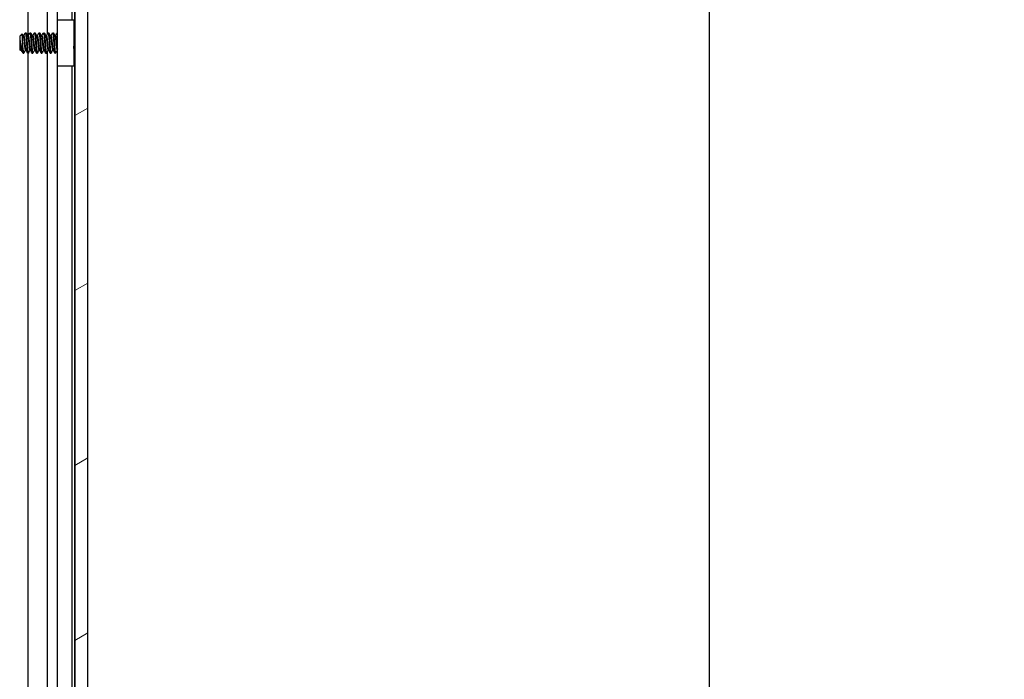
# Model space of a CAD drawing. Header units: millimetres. Extents: x 64 to 1798, y 64 to 1375.
# Tile 47 of 60: x 1043 to 1181, y 821 to 913. Entities that reach past the tile are written whole.
import ezdxf

# ---------------------------------------------------------------- set-up
doc = ezdxf.new("R2010")
doc.units = ezdxf.units.MM
doc.header["$LTSCALE"] = 6.666667
for name, color, linetype, lineweight in [('Dimension (ANSI)', 7, 'Continuous', 25), ('Hatch (ANSI)', 7, 'Continuous', 18), ('Visible (ANSI)', 7, 'Continuous', 25)]:
    doc.layers.add(name, color=color, linetype=linetype, lineweight=lineweight)
doc.styles.add('Note Text (ANSI)', font='tahoma.ttf')
doc.dimstyles.new('Default - mm (ANSI)', dxfattribs={"dimscale": 6.666667, "dimtxt": 1.75, "dimasz": 1.5, "dimexe": 2, "dimexo": 1, "dimgap": 0.8, "dimtad": 0, "dimtih": 1, "dimtoh": 1, "dimrnd": 1e-08, "dimzin": 0, "dimdsep": 46, "dimtxsty": 'Note Text (ANSI)', "dimblk": 'Filled-2', "dimcen": 0.09, "dimdle": 10, "dimclrd": 256, "dimclre": 256, "dimclrt": 256, "dimadec": 1, "dimazin": 0, "dimtfac": 1.741714, "dimtofl": 0, "dimtmove": 0, "dimatfit": 3, "dimldrblk": 'Filled-1', "dimfxl": 1, "dimtolj": 1, "dimtzin": 0, "dimlwd": -1, "dimlwe": -1, "dimarcsym": 0})

# ---------------------------------------------------------------- blocks, each defined once
blk = doc.blocks.new('Filled-2')
at = {"color": 0}
for p, q in [((0, 0), (-1, 0.167)), ((-1, 0.167), (-1, -0.167)), ((-1, 0), (0, 0)), ((-1, -0.167), (0, 0))]:
    blk.add_line(p, q, dxfattribs=at)
at = {"color": 0, "flags": 128}
blk.add_lwpolyline([(-1, -0.167), (0, 0), (-1, 0.167), (-1, -0.167)], dxfattribs=at)
at = {"color": 0}
blk.add_solid([(-1, -0.167), (0, 0), (-1, 0.167), (-1, -0.167)], dxfattribs=at)
blk = doc.blocks.new('*D11')
at = {"layer": 'Defpoints', "color": 0, "transparency": 16777216}
for p in [(1044.53, 1008.66), (1139.68, 1008.66), (1044.53, 456.23)]:
    blk.add_point(p, dxfattribs=at)
at = {"layer": 'Dimension (ANSI)', "transparency": 16777216}
for p, q in [((1051.2, 1008.66), (1153.01, 1008.66)), ((1139.68, 998.66), (1139.68, 756.82)), ((1139.68, 466.23), (1139.68, 708.07)), ((1051.2, 456.23), (1153.01, 456.23))]:
    blk.add_line(p, q, dxfattribs=at)
at = {"layer": 'Dimension (ANSI)', "transparency": 16777216, "xscale": 10, "yscale": 10, "zscale": 10}
for p, rotation in [((1139.68, 1008.66), 90), ((1139.68, 456.23), 270)]:
    blk.add_blockref('Filled-2', p, dxfattribs=dict(at, rotation=rotation))
at = {"layer": 'Dimension (ANSI)', "transparency": 16777216, "char_height": 11.6667, "attachment_point": 5, "style": 'Note Text (ANSI)'}
for s, insert in [('\\A1; 552.43 mm', (1139.68, 743.86)), ('\\A1;[21.749 in]', (1139.68, 719.48))]:
    blk.add_mtext(s, dxfattribs=dict(at, insert=insert))
blk = doc.blocks.new('Filled-1')
at = {"color": 0}
for p, q in [((0, 0), (-1, 0.333)), ((-1, 0.333), (-1, -0.333)), ((-1, 0), (0, 0)), ((-1, -0.333), (0, 0))]:
    blk.add_line(p, q, dxfattribs=at)
at = {"color": 0, "flags": 128}
blk.add_lwpolyline([(-1, -0.333), (0, 0), (-1, 0.333), (-1, -0.333)], dxfattribs=at)
at = {"color": 0}
blk.add_solid([(-1, -0.333), (0, 0), (-1, 0.333), (-1, -0.333)], dxfattribs=at)

msp = doc.modelspace()

# ---------------------------------------------------------------- hatches: boundary and pattern name
at = {"layer": 'Hatch (ANSI)'}
h = msp.add_hatch(dxfattribs=at)
h.set_pattern_fill('ANSI31', color=256, scale=169.333333, angle=-15, style=0)
h.set_pattern_definition([(30, (0, 0), (-10.58333, 18.33087), [])])
h.paths.add_polyline_path([(1052.8272, 1004.7483), (1051.0238, 1004.7483), (1051.0238, 460.1469), (1052.8272, 460.1469)])

# ---------------------------------------------------------------- linework, layer by layer
at = {"layer": 'Visible (ANSI)'}
for p, q in [((1051.0238, 1004.7483), (1051.0238, 460.1469)), ((1052.8272, 460.1469), (1052.8272, 1004.7483)), ((1044.4746, 911.2404), (1044.4746, 995.3376)), ((1047.1813, 911.5223), (1047.1813, 995.3376)), ((1050.9982, 911.5428), (1050.9982, 995.3376)), ((1048.5852, 913.4976), (1048.5852, 993.6566)), ((1050.6172, 913.4976), (1050.6172, 993.0306)), ((1048.5672, 913.4976), (1050.8672, 913.4976)), ((1048.5672, 906.9976), (1048.5672, 913.4976)), ((1050.8672, 913.4976), (1050.8672, 906.9976)), ((1043.3022, 911.1938), (1043.6252, 911.5168)), ((1043.3022, 911.1938), (1043.3022, 909.3015)), ((1043.7884, 911.2404), (1043.8578, 911.2404)), ((1044.0959, 911.67), (1044.1753, 911.67)), ((1044.4234, 911.2404), (1044.4928, 911.2404)), ((1044.7309, 911.67), (1044.8103, 911.67)), ((1045.0584, 911.2404), (1045.1278, 911.2404)), ((1045.3659, 911.67), (1045.4453, 911.67)), ((1045.6934, 911.2404), (1045.7628, 911.2404)), ((1046.0009, 911.67), (1046.0803, 911.67)), ((1046.3284, 911.2404), (1046.3978, 911.2404)), ((1046.6359, 911.67), (1046.7153, 911.67)), ((1046.9634, 911.2404), (1047.0328, 911.2404)), ((1047.2709, 911.67), (1047.3503, 911.67)), ((1047.5984, 911.2404), (1047.6678, 911.2404)), ((1047.9059, 911.67), (1047.9853, 911.67)), ((1048.2334, 911.2404), (1048.3028, 911.2404)), ((1048.5409, 911.67), (1048.5672, 911.67)), ((1050.8672, 911.4118), (1051.0238, 911.5684)), ((1043.3489, 910.5708), (1043.3489, 909.8029)), ((1043.3022, 909.3015), (1043.421, 909.1827)), ((1043.4609, 909.2548), (1043.5304, 909.2548)), ((1043.7784, 908.8252), (1043.7784, 909.251)), ((1043.7784, 908.8252), (1043.8578, 908.8252)), ((1044.0959, 909.2548), (1044.1654, 909.2548)), ((1044.4134, 908.8252), (1044.4928, 908.8252)), ((1044.4746, 733.4404), (1044.4746, 908.8252)), ((1044.7309, 909.2548), (1044.8004, 909.2548)), ((1045.0484, 908.8252), (1045.1278, 908.8252)), ((1045.3659, 909.2548), (1045.4354, 909.2548)), ((1045.6834, 908.8252), (1045.7628, 908.8252)), ((1046.0009, 909.2548), (1046.0704, 909.2548)), ((1046.3184, 908.8252), (1046.3978, 908.8252)), ((1046.6359, 909.2548), (1046.7054, 909.2548)), ((1046.9534, 908.8252), (1047.0328, 908.8252)), ((1047.1813, 733.7223), (1047.1813, 909.0778)), ((1047.2709, 909.2548), (1047.3404, 909.2548)), ((1047.5884, 908.8252), (1047.6678, 908.8252)), ((1047.9059, 909.2548), (1047.9754, 909.2548)), ((1048.2234, 908.8252), (1048.3028, 908.8252)), ((1048.5409, 909.2548), (1048.5672, 909.2548)), ((1050.9436, 909.007), (1051.0238, 908.9268)), ((1050.9982, 733.7428), (1050.9982, 908.9524)), ((1050.8672, 906.9976), (1048.5672, 906.9976)), ((1048.5852, 735.6976), (1048.5852, 906.9976)), ((1050.6172, 735.6976), (1050.6172, 906.9976))]:
    msp.add_line(p, q, dxfattribs=at)
msp.add_ellipse((1048.4705, 910.2476), major_axis=(0, 0.343), ratio=0.10685664, start_param=0.4127074, end_param=2.72888525, dxfattribs=at)
for points, knots in [([(1043.7274, 910.2476), (1043.7206, 910.4059), (1043.7145, 910.5301), (1043.7037, 910.7395), (1043.6977, 910.8464), (1043.6831, 911.0822), (1043.6747, 911.2009), (1043.6628, 911.3411), (1043.659, 911.3822), (1043.6472, 911.4816), (1043.6385, 911.5167), (1043.6282, 911.5189), (1043.6267, 911.5183), (1043.6252, 911.5168)], [-0.327507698, -0.327507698, -0.327507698, -0.327507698, -0.298679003, -0.298679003, -0.265137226, -0.265137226, -0.218249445, -0.218249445, -0.194983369, -0.194983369, -0.148477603, -0.148477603, -0.140894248, -0.140894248, -0.140894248, -0.140894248]), ([(1043.4327, 909.187), (1043.427, 909.1769), (1043.4211, 909.1786), (1043.4063, 909.2129), (1043.3974, 909.2612), (1043.3812, 909.4047), (1043.3746, 909.4824), (1043.3625, 909.6244), (1043.3557, 909.7105), (1043.3489, 909.8029)], [-0.0993809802, -0.0993809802, -0.0993809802, -0.0993809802, -0.0821352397, -0.0821352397, -0.0557038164, -0.0557038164, -0.030124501, -0.030124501, 0, 0, 0, 0]), ([(1043.4223, 910.2476), (1043.4323, 910.1954), (1043.4516, 910.0966), (1043.4957, 909.8762), (1043.5141, 909.7852), (1043.561, 909.5582), (1043.5885, 909.4281), (1043.6487, 909.1588), (1043.6738, 909.0582), (1043.7233, 908.9085), (1043.7511, 908.8525), (1043.7784, 908.8252)], [-0.169469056, -0.169469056, -0.169469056, -0.169469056, -0.142100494, -0.142100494, -0.122546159, -0.122546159, -0.091769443, -0.091769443, -0.050399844, -0.050399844, 0, 0, 0, 0]), ([(1043.7784, 909.251), (1043.77, 909.3871), (1043.7612, 909.544), (1043.7525, 909.7146), (1043.7481, 909.8), (1043.7438, 909.8872), (1043.7396, 909.9764), (1043.7354, 910.0656), (1043.7312, 910.1575), (1043.7274, 910.2476)], [0, 0, 0, 0, 0.00054045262, 0.00054045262, 0.00054045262, 0.00081067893, 0.00081067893, 0.00081067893, 0.00108090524, 0.00108090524, 0.00108090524, 0.00108090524]), ([(1048.4558, 910.5618), (1048.4664, 910.605), (1048.4818, 910.6497), (1048.5201, 910.729), (1048.542, 910.7647), (1048.5672, 910.7977)], [0, 0, 0, 0, 0.0142453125, 0.0142453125, 0.0267228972, 0.0267228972, 0.0267228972, 0.0267228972]), ([(1048.5672, 909.6976), (1048.5528, 909.7164), (1048.5395, 909.736), (1048.5112, 909.7837), (1048.497, 909.8125), (1048.473, 909.8721), (1048.4632, 909.9031), (1048.4558, 909.9334)], [0.0124956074, 0.0124956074, 0.0124956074, 0.0124956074, 0.0195994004, 0.0195994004, 0.029259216, 0.029259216, 0.0392505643, 0.0392505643, 0.0392505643, 0.0392505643]), ([(1050.9436, 909.007), (1050.9357, 909.0149), (1050.9277, 909.0481), (1050.9136, 909.1537), (1050.9064, 909.2315), (1050.8882, 909.4694), (1050.8792, 909.6007), (1050.8692, 909.761), (1050.8682, 909.7769), (1050.8672, 909.7929)], [-0.529903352, -0.529903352, -0.529903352, -0.529903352, -0.438646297, -0.438646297, -0.360774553, -0.360774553, -0.293383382, -0.293383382, -0.286024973, -0.286024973, -0.286024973, -0.286024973])]:
    msp.add_open_spline(points, degree=3, knots=knots, dxfattribs=at)
for points in [[(1043.6352, 911.513), (1043.6894, 911.4163), (1043.7436, 911.3197), (1043.7981, 911.2232)], [(1043.8479, 911.2404), (1043.9262, 911.3793), (1044.0042, 911.5184), (1044.082, 911.6576)], [(1044.1893, 911.6576), (1044.2703, 911.5127), (1044.3515, 911.3678), (1044.4331, 911.2232)], [(1044.4829, 911.2404), (1044.5612, 911.3793), (1044.6392, 911.5184), (1044.717, 911.6576)], [(1044.8243, 911.6576), (1044.9053, 911.5127), (1044.9865, 911.3678), (1045.0681, 911.2232)], [(1045.1179, 911.2404), (1045.1962, 911.3793), (1045.2742, 911.5184), (1045.352, 911.6576)], [(1045.4593, 911.6576), (1045.5403, 911.5127), (1045.6215, 911.3678), (1045.7031, 911.2232)], [(1045.7529, 911.2404), (1045.8312, 911.3793), (1045.9092, 911.5184), (1045.987, 911.6576)], [(1046.0943, 911.6576), (1046.1753, 911.5127), (1046.2565, 911.3678), (1046.3381, 911.2232)], [(1046.3879, 911.2404), (1046.4662, 911.3793), (1046.5442, 911.5184), (1046.622, 911.6576)], [(1046.7293, 911.6576), (1046.8103, 911.5127), (1046.8915, 911.3678), (1046.9731, 911.2232)], [(1047.0229, 911.2404), (1047.1012, 911.3793), (1047.1792, 911.5184), (1047.257, 911.6576)], [(1047.3643, 911.6576), (1047.4453, 911.5127), (1047.5265, 911.3678), (1047.6081, 911.2232)], [(1047.6579, 911.2404), (1047.7362, 911.3793), (1047.8142, 911.5184), (1047.892, 911.6576)], [(1047.9993, 911.6576), (1048.0803, 911.5127), (1048.1615, 911.3678), (1048.2431, 911.2232)], [(1048.2929, 911.2404), (1048.3712, 911.3793), (1048.4492, 911.5184), (1048.527, 911.6576)], [(1051.0086, 911.5532), (1051.0136, 911.5623), (1051.0187, 911.5713), (1051.0238, 911.5804)], [(1043.3489, 910.5708), (1043.3755, 910.472), (1043.4002, 910.3622), (1043.4223, 910.2476)], [(1043.4709, 909.2548), (1043.4581, 909.2322), (1043.4454, 909.2096), (1043.4327, 909.187)], [(1043.7464, 908.8699), (1043.6714, 909.0041), (1043.5962, 909.1382), (1043.5207, 909.2721)], [(1044.1059, 909.2548), (1044.0275, 909.1159), (1043.9496, 908.9768), (1043.8718, 908.8376)], [(1044.3995, 908.8376), (1044.3184, 908.9826), (1044.2373, 909.1274), (1044.1557, 909.2721)], [(1044.7409, 909.2548), (1044.6625, 909.1159), (1044.5846, 908.9768), (1044.5068, 908.8376)], [(1045.0345, 908.8376), (1044.9534, 908.9826), (1044.8723, 909.1274), (1044.7907, 909.2721)], [(1045.3759, 909.2548), (1045.2975, 909.1159), (1045.2196, 908.9768), (1045.1418, 908.8376)], [(1045.6695, 908.8376), (1045.5884, 908.9826), (1045.5073, 909.1274), (1045.4257, 909.2721)], [(1046.0109, 909.2548), (1045.9325, 909.1159), (1045.8546, 908.9768), (1045.7768, 908.8376)], [(1046.3045, 908.8376), (1046.2234, 908.9826), (1046.1423, 909.1274), (1046.0607, 909.2721)], [(1046.6459, 909.2548), (1046.5675, 909.1159), (1046.4896, 908.9768), (1046.4118, 908.8376)], [(1046.9395, 908.8376), (1046.8584, 908.9826), (1046.7773, 909.1274), (1046.6957, 909.2721)], [(1047.2809, 909.2548), (1047.2025, 909.1159), (1047.1246, 908.9768), (1047.0468, 908.8376)], [(1047.5745, 908.8376), (1047.4934, 908.9826), (1047.4123, 909.1274), (1047.3307, 909.2721)], [(1047.9159, 909.2548), (1047.8375, 909.1159), (1047.7596, 908.9768), (1047.6818, 908.8376)], [(1048.2095, 908.8376), (1048.1284, 908.9826), (1048.0473, 909.1274), (1047.9657, 909.2721)], [(1048.5509, 909.2548), (1048.4725, 909.1159), (1048.3946, 908.9768), (1048.3168, 908.8376)], [(1050.9487, 909.0019), (1050.9215, 908.9534), (1050.8943, 908.9048), (1050.8672, 908.8563)]]:
    msp.add_open_spline(points, degree=3, dxfattribs=at)
for points, weights, knots in [([(1043.7981, 911.2232), (1043.8158, 911.1918), (1043.8314, 911.1074), (1043.8843, 910.8208), (1043.9372, 910.2476), (1043.9901, 909.6744), (1044.043, 909.3878), (1044.0676, 909.2548), (1044.0959, 909.2548)], [0.941196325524, 0.956426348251, 1, 0.866025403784, 1, 0.866025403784, 1, 0.933012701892, 0.933012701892], [0.0799454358, 0.0799454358, 0.0799454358, 0.0833333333, 0.0833333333, 0.09375, 0.09375, 0.1041666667, 0.1041666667, 0.109375, 0.109375, 0.109375]), ([(1043.8578, 911.2404), (1043.8862, 911.2404), (1043.9107, 911.1074), (1043.9637, 910.8208), (1044.0166, 910.2476), (1044.0695, 909.6744), (1044.1224, 909.3878), (1044.138, 909.3034), (1044.1557, 909.2721)], [0.933012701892, 0.933012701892, 1, 0.866025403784, 1, 0.866025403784, 1, 0.956426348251, 0.941196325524], [0.078125, 0.078125, 0.078125, 0.0833333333, 0.0833333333, 0.09375, 0.09375, 0.1041666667, 0.1041666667, 0.1075545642, 0.1075545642, 0.1075545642]), ([(1044.082, 911.6576), (1044.1177, 911.7214), (1044.1489, 911.4794), (1044.2018, 911.0688), (1044.2547, 910.2476)], [0.937106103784, 0.916453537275, 1, 0.866025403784, 1], [0.0768375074, 0.0768375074, 0.0768375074, 0.0833333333, 0.0833333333, 0.09375, 0.09375, 0.09375]), ([(1044.1753, 911.67), (1044.2037, 911.67), (1044.2282, 911.4794), (1044.2812, 911.0688), (1044.3341, 910.2476)], [0.933012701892, 0.933012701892, 1, 0.866025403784, 1], [0.140625, 0.140625, 0.140625, 0.1458333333, 0.1458333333, 0.15625, 0.15625, 0.15625]), ([(1044.4331, 911.2232), (1044.4508, 911.1918), (1044.4664, 911.1074), (1044.5193, 910.8208), (1044.5722, 910.2476), (1044.6251, 909.6744), (1044.678, 909.3878), (1044.7026, 909.2548), (1044.7309, 909.2548)], [0.941196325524, 0.956426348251, 1, 0.866025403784, 1, 0.866025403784, 1, 0.933012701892, 0.933012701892], [0.1424454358, 0.1424454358, 0.1424454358, 0.1458333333, 0.1458333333, 0.15625, 0.15625, 0.1666666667, 0.1666666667, 0.171875, 0.171875, 0.171875]), ([(1044.4928, 911.2404), (1044.5212, 911.2404), (1044.5457, 911.1074), (1044.5987, 910.8208), (1044.6516, 910.2476), (1044.7045, 909.6744), (1044.7574, 909.3878), (1044.773, 909.3034), (1044.7907, 909.2721)], [0.933012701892, 0.933012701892, 1, 0.866025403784, 1, 0.866025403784, 1, 0.956426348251, 0.941196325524], [0.140625, 0.140625, 0.140625, 0.1458333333, 0.1458333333, 0.15625, 0.15625, 0.1666666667, 0.1666666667, 0.1700545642, 0.1700545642, 0.1700545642]), ([(1044.717, 911.6576), (1044.7527, 911.7214), (1044.7839, 911.4794), (1044.8368, 911.0688), (1044.8897, 910.2476)], [0.937106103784, 0.916453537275, 1, 0.866025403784, 1], [0.1393375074, 0.1393375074, 0.1393375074, 0.1458333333, 0.1458333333, 0.15625, 0.15625, 0.15625]), ([(1044.8103, 911.67), (1044.8387, 911.67), (1044.8632, 911.4794), (1044.9162, 911.0688), (1044.9691, 910.2476)], [0.933012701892, 0.933012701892, 1, 0.866025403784, 1], [0.203125, 0.203125, 0.203125, 0.2083333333, 0.2083333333, 0.21875, 0.21875, 0.21875]), ([(1045.0681, 911.2232), (1045.0858, 911.1918), (1045.1014, 911.1074), (1045.1543, 910.8208), (1045.2072, 910.2476), (1045.2601, 909.6744), (1045.313, 909.3878), (1045.3376, 909.2548), (1045.3659, 909.2548)], [0.941196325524, 0.956426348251, 1, 0.866025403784, 1, 0.866025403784, 1, 0.933012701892, 0.933012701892], [0.2049454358, 0.2049454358, 0.2049454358, 0.2083333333, 0.2083333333, 0.21875, 0.21875, 0.2291666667, 0.2291666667, 0.234375, 0.234375, 0.234375]), ([(1045.1278, 911.2404), (1045.1562, 911.2404), (1045.1807, 911.1074), (1045.2337, 910.8208), (1045.2866, 910.2476), (1045.3395, 909.6744), (1045.3924, 909.3878), (1045.408, 909.3034), (1045.4257, 909.2721)], [0.933012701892, 0.933012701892, 1, 0.866025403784, 1, 0.866025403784, 1, 0.956426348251, 0.941196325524], [0.203125, 0.203125, 0.203125, 0.2083333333, 0.2083333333, 0.21875, 0.21875, 0.2291666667, 0.2291666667, 0.2325545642, 0.2325545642, 0.2325545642]), ([(1045.352, 911.6576), (1045.3877, 911.7214), (1045.4189, 911.4794), (1045.4718, 911.0688), (1045.5247, 910.2476)], [0.937106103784, 0.916453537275, 1, 0.866025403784, 1], [0.2018375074, 0.2018375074, 0.2018375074, 0.2083333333, 0.2083333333, 0.21875, 0.21875, 0.21875]), ([(1045.4453, 911.67), (1045.4737, 911.67), (1045.4982, 911.4794), (1045.5512, 911.0688), (1045.6041, 910.2476)], [0.933012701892, 0.933012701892, 1, 0.866025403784, 1], [0.265625, 0.265625, 0.265625, 0.2708333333, 0.2708333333, 0.28125, 0.28125, 0.28125]), ([(1045.7031, 911.2232), (1045.7208, 911.1918), (1045.7364, 911.1074), (1045.7893, 910.8208), (1045.8422, 910.2476), (1045.8951, 909.6744), (1045.948, 909.3878), (1045.9726, 909.2548), (1046.0009, 909.2548)], [0.941196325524, 0.956426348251, 1, 0.866025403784, 1, 0.866025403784, 1, 0.933012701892, 0.933012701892], [0.2674454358, 0.2674454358, 0.2674454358, 0.2708333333, 0.2708333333, 0.28125, 0.28125, 0.2916666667, 0.2916666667, 0.296875, 0.296875, 0.296875]), ([(1045.7628, 911.2404), (1045.7912, 911.2404), (1045.8157, 911.1074), (1045.8687, 910.8208), (1045.9216, 910.2476), (1045.9745, 909.6744), (1046.0274, 909.3878), (1046.043, 909.3034), (1046.0607, 909.2721)], [0.933012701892, 0.933012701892, 1, 0.866025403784, 1, 0.866025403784, 1, 0.956426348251, 0.941196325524], [0.265625, 0.265625, 0.265625, 0.2708333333, 0.2708333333, 0.28125, 0.28125, 0.2916666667, 0.2916666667, 0.2950545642, 0.2950545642, 0.2950545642]), ([(1045.987, 911.6576), (1046.0227, 911.7214), (1046.0539, 911.4794), (1046.1068, 911.0688), (1046.1597, 910.2476)], [0.937106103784, 0.916453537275, 1, 0.866025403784, 1], [0.2643375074, 0.2643375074, 0.2643375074, 0.2708333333, 0.2708333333, 0.28125, 0.28125, 0.28125]), ([(1046.0803, 911.67), (1046.1087, 911.67), (1046.1332, 911.4794), (1046.1862, 911.0688), (1046.2391, 910.2476)], [0.933012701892, 0.933012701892, 1, 0.866025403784, 1], [0.328125, 0.328125, 0.328125, 0.3333333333, 0.3333333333, 0.34375, 0.34375, 0.34375]), ([(1046.3381, 911.2232), (1046.3558, 911.1918), (1046.3714, 911.1074), (1046.4243, 910.8208), (1046.4772, 910.2476), (1046.5301, 909.6744), (1046.583, 909.3878), (1046.6076, 909.2548), (1046.6359, 909.2548)], [0.941196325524, 0.956426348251, 1, 0.866025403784, 1, 0.866025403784, 1, 0.933012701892, 0.933012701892], [0.3299454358, 0.3299454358, 0.3299454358, 0.3333333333, 0.3333333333, 0.34375, 0.34375, 0.3541666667, 0.3541666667, 0.359375, 0.359375, 0.359375]), ([(1046.3978, 911.2404), (1046.4262, 911.2404), (1046.4507, 911.1074), (1046.5037, 910.8208), (1046.5566, 910.2476), (1046.6095, 909.6744), (1046.6624, 909.3878), (1046.678, 909.3034), (1046.6957, 909.2721)], [0.933012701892, 0.933012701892, 1, 0.866025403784, 1, 0.866025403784, 1, 0.956426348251, 0.941196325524], [0.328125, 0.328125, 0.328125, 0.3333333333, 0.3333333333, 0.34375, 0.34375, 0.3541666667, 0.3541666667, 0.3575545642, 0.3575545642, 0.3575545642]), ([(1046.622, 911.6576), (1046.6577, 911.7214), (1046.6889, 911.4794), (1046.7418, 911.0688), (1046.7947, 910.2476)], [0.937106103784, 0.916453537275, 1, 0.866025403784, 1], [0.3268375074, 0.3268375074, 0.3268375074, 0.3333333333, 0.3333333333, 0.34375, 0.34375, 0.34375]), ([(1046.7153, 911.67), (1046.7437, 911.67), (1046.7682, 911.4794), (1046.8212, 911.0688), (1046.8741, 910.2476)], [0.933012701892, 0.933012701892, 1, 0.866025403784, 1], [0.390625, 0.390625, 0.390625, 0.3958333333, 0.3958333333, 0.40625, 0.40625, 0.40625]), ([(1046.9731, 911.2232), (1046.9908, 911.1918), (1047.0064, 911.1074), (1047.0593, 910.8208), (1047.1122, 910.2476), (1047.1651, 909.6744), (1047.218, 909.3878), (1047.2426, 909.2548), (1047.2709, 909.2548)], [0.941196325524, 0.956426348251, 1, 0.866025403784, 1, 0.866025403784, 1, 0.933012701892, 0.933012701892], [0.3924454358, 0.3924454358, 0.3924454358, 0.3958333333, 0.3958333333, 0.40625, 0.40625, 0.4166666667, 0.4166666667, 0.421875, 0.421875, 0.421875]), ([(1047.0328, 911.2404), (1047.0612, 911.2404), (1047.0857, 911.1074), (1047.1387, 910.8208), (1047.1916, 910.2476), (1047.2445, 909.6744), (1047.2974, 909.3878), (1047.313, 909.3034), (1047.3307, 909.2721)], [0.933012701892, 0.933012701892, 1, 0.866025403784, 1, 0.866025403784, 1, 0.956426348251, 0.941196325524], [0.390625, 0.390625, 0.390625, 0.3958333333, 0.3958333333, 0.40625, 0.40625, 0.4166666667, 0.4166666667, 0.4200545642, 0.4200545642, 0.4200545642]), ([(1047.257, 911.6576), (1047.2927, 911.7214), (1047.3239, 911.4794), (1047.3768, 911.0688), (1047.4297, 910.2476)], [0.937106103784, 0.916453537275, 1, 0.866025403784, 1], [0.3893375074, 0.3893375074, 0.3893375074, 0.3958333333, 0.3958333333, 0.40625, 0.40625, 0.40625]), ([(1047.3503, 911.67), (1047.3787, 911.67), (1047.4032, 911.4794), (1047.4562, 911.0688), (1047.5091, 910.2476)], [0.933012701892, 0.933012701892, 1, 0.866025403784, 1], [0.453125, 0.453125, 0.453125, 0.4583333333, 0.4583333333, 0.46875, 0.46875, 0.46875]), ([(1047.6081, 911.2232), (1047.6258, 911.1918), (1047.6414, 911.1074), (1047.6943, 910.8208), (1047.7472, 910.2476), (1047.8001, 909.6744), (1047.853, 909.3878), (1047.8776, 909.2548), (1047.9059, 909.2548)], [0.941196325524, 0.956426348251, 1, 0.866025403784, 1, 0.866025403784, 1, 0.933012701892, 0.933012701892], [0.4549454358, 0.4549454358, 0.4549454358, 0.4583333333, 0.4583333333, 0.46875, 0.46875, 0.4791666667, 0.4791666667, 0.484375, 0.484375, 0.484375]), ([(1047.6678, 911.2404), (1047.6962, 911.2404), (1047.7207, 911.1074), (1047.7737, 910.8208), (1047.8266, 910.2476), (1047.8795, 909.6744), (1047.9324, 909.3878), (1047.948, 909.3034), (1047.9657, 909.2721)], [0.933012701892, 0.933012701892, 1, 0.866025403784, 1, 0.866025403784, 1, 0.956426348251, 0.941196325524], [0.453125, 0.453125, 0.453125, 0.4583333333, 0.4583333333, 0.46875, 0.46875, 0.4791666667, 0.4791666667, 0.4825545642, 0.4825545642, 0.4825545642]), ([(1047.892, 911.6576), (1047.9277, 911.7214), (1047.9589, 911.4794), (1048.0118, 911.0688), (1048.0647, 910.2476)], [0.937106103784, 0.916453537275, 1, 0.866025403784, 1], [0.4518375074, 0.4518375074, 0.4518375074, 0.4583333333, 0.4583333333, 0.46875, 0.46875, 0.46875]), ([(1047.9853, 911.67), (1048.0137, 911.67), (1048.0382, 911.4794), (1048.0912, 911.0688), (1048.1441, 910.2476)], [0.933012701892, 0.933012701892, 1, 0.866025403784, 1], [0.515625, 0.515625, 0.515625, 0.5208333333, 0.5208333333, 0.53125, 0.53125, 0.53125]), ([(1048.2431, 911.2232), (1048.2608, 911.1918), (1048.2764, 911.1074), (1048.3293, 910.8208), (1048.3822, 910.2476), (1048.4351, 909.6744), (1048.488, 909.3878), (1048.5126, 909.2548), (1048.5409, 909.2548)], [0.941196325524, 0.956426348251, 1, 0.866025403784, 1, 0.866025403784, 1, 0.933012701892, 0.933012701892], [0.5174454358, 0.5174454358, 0.5174454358, 0.5208333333, 0.5208333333, 0.53125, 0.53125, 0.5416666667, 0.5416666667, 0.546875, 0.546875, 0.546875]), ([(1048.3028, 911.2404), (1048.3312, 911.2404), (1048.3557, 911.1074), (1048.3965, 910.8865), (1048.4413, 910.4545)], [0.933012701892, 0.933012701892, 1, 0.893471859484, 0.956352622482], [0.515625, 0.515625, 0.515625, 0.5208333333, 0.5208333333, 0.529116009, 0.529116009, 0.529116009]), ([(1043.3489, 910.5708), (1043.3662, 910.4137), (1043.3816, 910.2476), (1043.4345, 909.6744), (1043.4874, 909.3878), (1043.503, 909.3034), (1043.5207, 909.2721)], [0.941670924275, 0.957095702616, 1, 0.866025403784, 1, 0.956426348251, 0.941196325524], [0.0279141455, 0.0279141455, 0.0279141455, 0.03125, 0.03125, 0.0416666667, 0.0416666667, 0.0450545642, 0.0450545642, 0.0450545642]), ([(1043.3489, 909.8029), (1043.3805, 909.5367), (1043.408, 909.3878), (1043.4326, 909.2548), (1043.4609, 909.2548)], [0.933829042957, 0.925617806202, 1, 0.933012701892, 0.933012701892], [0.0358833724, 0.0358833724, 0.0358833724, 0.0416666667, 0.0416666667, 0.046875, 0.046875, 0.046875]), ([(1044.2547, 910.2476), (1044.3076, 909.4264), (1044.3605, 909.0158), (1044.3851, 908.8252), (1044.4134, 908.8252)], [1, 0.866025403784, 1, 0.933012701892, 0.933012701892], [0.09375, 0.09375, 0.09375, 0.1041666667, 0.1041666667, 0.109375, 0.109375, 0.109375]), ([(1044.3341, 910.2476), (1044.387, 909.4264), (1044.4399, 909.0158), (1044.4711, 908.7738), (1044.5068, 908.8376)], [1, 0.866025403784, 1, 0.916453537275, 0.937106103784], [0.15625, 0.15625, 0.15625, 0.1666666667, 0.1666666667, 0.1731624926, 0.1731624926, 0.1731624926]), ([(1044.8897, 910.2476), (1044.9426, 909.4264), (1044.9955, 909.0158), (1045.0201, 908.8252), (1045.0484, 908.8252)], [1, 0.866025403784, 1, 0.933012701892, 0.933012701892], [0.15625, 0.15625, 0.15625, 0.1666666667, 0.1666666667, 0.171875, 0.171875, 0.171875]), ([(1044.9691, 910.2476), (1045.022, 909.4264), (1045.0749, 909.0158), (1045.1061, 908.7738), (1045.1418, 908.8376)], [1, 0.866025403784, 1, 0.916453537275, 0.937106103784], [0.21875, 0.21875, 0.21875, 0.2291666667, 0.2291666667, 0.2356624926, 0.2356624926, 0.2356624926]), ([(1045.5247, 910.2476), (1045.5776, 909.4264), (1045.6305, 909.0158), (1045.6551, 908.8252), (1045.6834, 908.8252)], [1, 0.866025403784, 1, 0.933012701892, 0.933012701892], [0.21875, 0.21875, 0.21875, 0.2291666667, 0.2291666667, 0.234375, 0.234375, 0.234375]), ([(1045.6041, 910.2476), (1045.657, 909.4264), (1045.7099, 909.0158), (1045.7411, 908.7738), (1045.7768, 908.8376)], [1, 0.866025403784, 1, 0.916453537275, 0.937106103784], [0.28125, 0.28125, 0.28125, 0.2916666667, 0.2916666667, 0.2981624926, 0.2981624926, 0.2981624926]), ([(1046.1597, 910.2476), (1046.2126, 909.4264), (1046.2655, 909.0158), (1046.2901, 908.8252), (1046.3184, 908.8252)], [1, 0.866025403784, 1, 0.933012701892, 0.933012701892], [0.28125, 0.28125, 0.28125, 0.2916666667, 0.2916666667, 0.296875, 0.296875, 0.296875]), ([(1046.2391, 910.2476), (1046.292, 909.4264), (1046.3449, 909.0158), (1046.3761, 908.7738), (1046.4118, 908.8376)], [1, 0.866025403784, 1, 0.916453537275, 0.937106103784], [0.34375, 0.34375, 0.34375, 0.3541666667, 0.3541666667, 0.3606624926, 0.3606624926, 0.3606624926]), ([(1046.7947, 910.2476), (1046.8476, 909.4264), (1046.9005, 909.0158), (1046.9251, 908.8252), (1046.9534, 908.8252)], [1, 0.866025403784, 1, 0.933012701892, 0.933012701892], [0.34375, 0.34375, 0.34375, 0.3541666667, 0.3541666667, 0.359375, 0.359375, 0.359375]), ([(1046.8741, 910.2476), (1046.927, 909.4264), (1046.9799, 909.0158), (1047.0111, 908.7738), (1047.0468, 908.8376)], [1, 0.866025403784, 1, 0.916453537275, 0.937106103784], [0.40625, 0.40625, 0.40625, 0.4166666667, 0.4166666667, 0.4231624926, 0.4231624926, 0.4231624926]), ([(1047.4297, 910.2476), (1047.4826, 909.4264), (1047.5355, 909.0158), (1047.5601, 908.8252), (1047.5884, 908.8252)], [1, 0.866025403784, 1, 0.933012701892, 0.933012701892], [0.40625, 0.40625, 0.40625, 0.4166666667, 0.4166666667, 0.421875, 0.421875, 0.421875]), ([(1047.5091, 910.2476), (1047.562, 909.4264), (1047.6149, 909.0158), (1047.6461, 908.7738), (1047.6818, 908.8376)], [1, 0.866025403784, 1, 0.916453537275, 0.937106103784], [0.46875, 0.46875, 0.46875, 0.4791666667, 0.4791666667, 0.4856624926, 0.4856624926, 0.4856624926]), ([(1048.0647, 910.2476), (1048.1176, 909.4264), (1048.1705, 909.0158), (1048.1951, 908.8252), (1048.2234, 908.8252)], [1, 0.866025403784, 1, 0.933012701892, 0.933012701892], [0.46875, 0.46875, 0.46875, 0.4791666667, 0.4791666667, 0.484375, 0.484375, 0.484375]), ([(1048.1441, 910.2476), (1048.197, 909.4264), (1048.2499, 909.0158), (1048.2811, 908.7738), (1048.3168, 908.8376)], [1, 0.866025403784, 1, 0.916453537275, 0.937106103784], [0.53125, 0.53125, 0.53125, 0.5416666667, 0.5416666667, 0.5481624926, 0.5481624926, 0.5481624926]), ([(1043.7784, 909.251), (1043.7924, 909.1127), (1043.8049, 909.0158), (1043.8361, 908.7738), (1043.8718, 908.8376)], [0.948065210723, 0.96476686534, 1, 0.916453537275, 0.937106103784], [0.10142725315, 0.10142725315, 0.10142725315, 0.10416666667, 0.10416666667, 0.11066249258, 0.11066249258, 0.11066249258])]:
    msp.add_rational_spline(points, weights, degree=2, knots=knots, dxfattribs=at)
for points, weights in [([(1048.527, 911.6576), (1048.5473, 911.694), (1048.5672, 911.6256)], [0.937106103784, 0.925226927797, 0.947821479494]), ([(1048.5101, 909.7877), (1048.5406, 909.5331), (1048.5672, 909.3889)], [0.933422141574, 0.927799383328, 0.999392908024])]:
    msp.add_rational_spline(points, weights, degree=2, dxfattribs=at)

# ---------------------------------------------------------------- dimensions: what is measured, and where the dimension line sits
at = {"layer": 'Dimension (ANSI)'}
dim = msp.add_linear_dim(base=(1139.6773, 1008.6626), p1=(1044.5309, 456.2326), p2=(1044.5309, 1008.6626), angle=90, text=' <> mm\\X[21.749 in]', dimstyle='Default - mm (ANSI)', override={"dimgap": 0.8, "dimdec": 2, "dimpost": '', "dimtol": 0, "dimlim": 0, "dimtp": 0, "dimtm": 0, "dimtdec": 2, "dimatfit": 1}, dxfattribs=at)
dim.commit()
dim.dimension.update_dxf_attribs({"geometry": '*D11', "text_midpoint": (1139.6773, 732.4476), "dimtype": 160})

doc.saveas('drawing.dxf')
